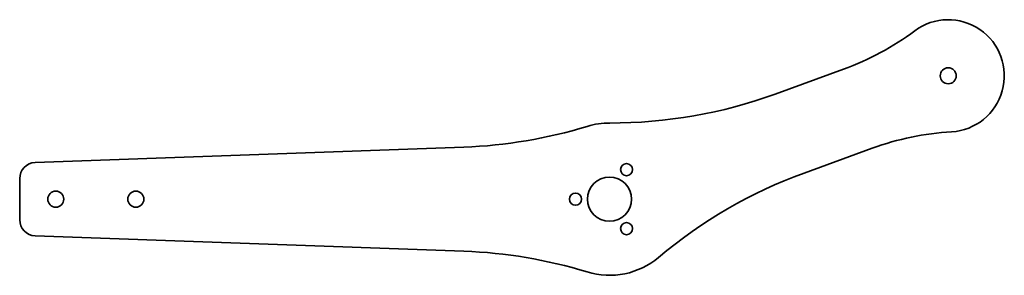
# Model space of a CAD drawing. Header units: millimetres. Extents: x -147 to 99, y -19 to 45.
import ezdxf

# ---------------------------------------------------------------- set-up
doc = ezdxf.new("R2010")
doc.units = ezdxf.units.MM
doc.layers.get('0').update_dxf_attribs({"true_color": 0xffffff})

msp = doc.modelspace()

# ---------------------------------------------------------------- linework, layer by layer
at = {"color": 252, "linetype": 'Continuous', "lineweight": 35, "true_color": 0x989898}
for p, q in [((58.433396, 32.441884), (41.38415, 26.236465)), ((-36.369333, 12.990409), (-143.42462, 9.138739)), ((48.566573, 6.50292), (65.615819, 12.708338)), ((-147.2808, 5.141325), (-147.2808, -5.141325)), ((-143.42462, -9.138739), (-36.369333, -12.990409))]:
    msp.add_line(p, q, dxfattribs=at)
for centre, radius in [((84.572336, 30.781813), 2), ((4.25, 7.361216), 1.5), ((0, 0), 5.5), ((-138.2808, 0), 2), ((-118.2808, 0), 2), ((-8.5, 0), 1.5), ((4.25, -7.361216), 1.5)]:
    msp.add_circle(centre, radius, dxfattribs=at)
for centre, radius, start, end in [((84.572336, 30.781813), 14, 273.402158, 126.597842), ((34.491986, 98.220367), 70, 290, 306.597842), ((0.341733, 138.99958), 120, 269.859138, 290), ((-40.68394, 132.912817), 120, 272.060517, 287.019084), ((0, 0), 19, 89.859138, 107.019084), ((89.557229, -53.070145), 70, 93.402158, 110), ((-143.2808, 5.141325), 4, 92.060517, 180), ((89.60899, -106.260194), 120, 110, 130.140862), ((-143.2808, -5.141325), 4, 180, 267.939483), ((-40.68394, -132.912817), 120, 72.980916, 87.939483), ((0, 0), 19, 252.980916, 310.140862)]:
    msp.add_arc(centre, radius, start, end, dxfattribs=at)

doc.saveas('drawing.dxf')
